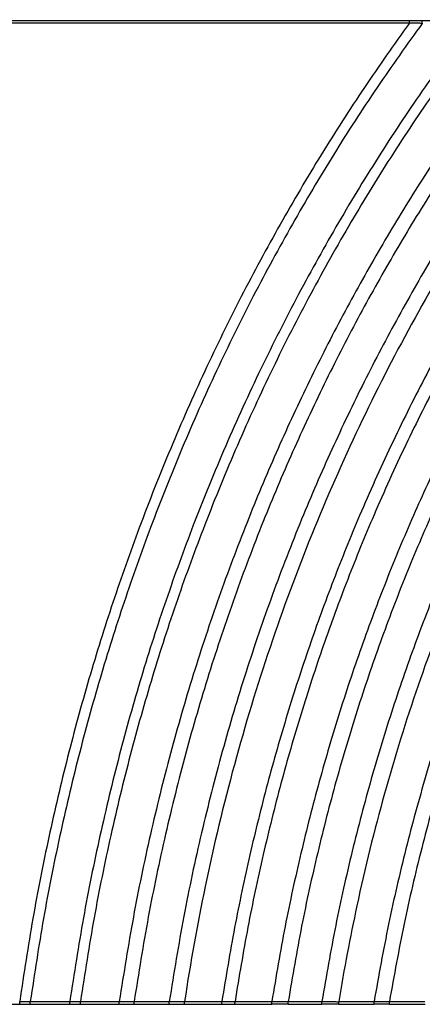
# Model space of a CAD drawing. Header units: millimetres. Extents: x 60 to 2975, y 116 to 1565.
# Tile 2 of 40: x 359 to 507, y 116 to 478. Entities that reach past the tile are written whole.
import ezdxf

# ---------------------------------------------------------------- set-up
doc = ezdxf.new("R2010")
doc.units = ezdxf.units.MM
doc.layers.add('FORMAT', color=7, linetype='Continuous')
doc.styles.add('SLDTEXTSTYLE0', font='TXT', dxfattribs={"width": 0.605})
doc.dimstyles.new('SLDDIMSTYLE1', dxfattribs={"dimtxt": 3.081982, "dimasz": 2, "dimexe": 0, "dimexo": 0.0625, "dimgap": 0.770496, "dimtad": 1, "dimrnd": 1e-09, "dimzin": 12, "dimdsep": 46, "dimtxsty": 'SLDTEXTSTYLE0', "dimsah": 1, "dimcen": 0.09, "dimadec": 0, "dimazin": 3, "dimtfac": 1, "dimtofl": 0, "dimtmove": 0, "dimatfit": 3, "dimfxl": 1, "dimfrac": 2, "dimtolj": 1, "dimtzin": 12, "dimarcsym": 0})

# ---------------------------------------------------------------- blocks, each defined once
blk = doc.blocks.new('_D_5')
at = {"layer": 'FORMAT'}
for p, q in [((140.07, 477.76), (140.07, 690.93)), ((140.07, 689.94), (2000.07, 689.94)), ((2000.07, 477.76), (2000.07, 690.93))]:
    blk.add_line(p, q, dxfattribs=at)
for points in [[(140.07, 689.94), (142.07, 689.44), (142.07, 690.44)], [(2000.07, 689.94), (1998.07, 690.44), (1998.07, 689.44)]]:
    blk.add_solid(points, dxfattribs=at)
at = {"layer": 'FORMAT', "insert": (1065.37, 694.03), "char_height": 3.175, "attachment_point": 1, "style": 'SLDTEXTSTYLE0'}
blk.add_mtext('1860', dxfattribs=at)

msp = doc.modelspace()

# ---------------------------------------------------------------- linework, layer by layer
at = {"color": 7, "linetype": 'Continuous', "lineweight": 25}
for p, q in [((140.07, 477.731), (502.383, 477.731)), ((502.322, 476.765), (140.07, 476.765)), ((507.046, 477.731), (525.125, 477.731)), ((140.07, 115.91), (359.121, 115.91)), ((362.946, 115.91), (377.552, 115.91)), ((362.982, 116.895), (362.983, 116.91)), ((362.983, 116.91), (377.511, 116.91)), ((377.511, 116.91), (377.512, 116.924)), ((381.381, 115.91), (395.735, 115.91)), ((381.422, 116.892), (381.423, 116.91)), ((381.423, 116.91), (395.697, 116.91)), ((395.697, 116.91), (395.698, 116.923)), ((401.119, 115.91), (414.111, 115.91)), ((401.157, 116.893), (401.158, 116.91)), ((401.158, 116.91), (414.069, 116.91)), ((414.069, 116.91), (414.07, 116.925)), ((419.646, 115.91), (433.464, 115.91)), ((419.688, 116.891), (419.689, 116.91)), ((419.689, 116.91), (433.416, 116.91)), ((433.416, 116.91), (433.417, 116.928)), ((438.184, 115.91), (451.825, 115.91)), ((438.232, 116.887), (438.234, 116.91)), ((438.234, 116.91), (451.778, 116.91)), ((451.778, 116.91), (451.779, 116.928)), ((457.749, 115.91), (470.214, 115.91)), ((457.796, 116.888), (457.798, 116.91)), ((457.798, 116.91), (470.164, 116.91)), ((470.164, 116.91), (470.166, 116.929)), ((476.34, 115.91), (489.431, 115.91)), ((476.39, 116.885), (476.392, 116.91)), ((476.392, 116.91), (489.374, 116.91)), ((489.374, 116.91), (489.376, 116.932)), ((494.948, 115.91), (508.092, 115.91)), ((495.005, 116.881), (495.007, 116.91)), ((495.007, 116.91), (508.035, 116.91))]:
    msp.add_line(p, q, dxfattribs=at)
at = {"color": 7, "linetype": 'Continuous', "lineweight": 25, "flags": 128}
msp.add_lwpolyline([(502.363, 476.821), (502.363, 476.821), (502.343, 476.822)], dxfattribs=at)
at = {"color": 7, "linetype": 'Continuous', "lineweight": 25}
for points, knots in [([(502.322, 476.765), (496.748, 468.909), (485.515, 453.08), (469.718, 428.359), (454.601, 402.724), (440.305, 376.143), (426.865, 348.66), (414.344, 320.299), (403.119, 291.919), (393.139, 263.614), (384.347, 235.467), (376.484, 206.688), (369.612, 177.3), (363.665, 147.347), (360.618, 127.103), (359.086, 116.922)], [0, 0, 0, 0, 0.0738642, 0.1488428, 0.2249155, 0.3020592, 0.3802553, 0.4594918, 0.5397634, 0.6142563, 0.689624, 0.7658723, 0.8430094, 0.9210476, 1, 1, 1, 1]), ([(507.064, 476.705), (501.462, 468.871), (490.173, 453.082), (474.293, 428.411), (459.093, 402.817), (444.714, 376.266), (431.194, 348.802), (418.597, 320.451), (407.302, 292.071), (397.258, 263.757), (388.409, 235.593), (380.494, 206.789), (373.577, 177.37), (367.591, 147.379), (364.525, 127.106), (362.983, 116.91)], [0, 0, 0, 0, 0.0737962, 0.1487193, 0.2247488, 0.3018617, 0.3800387, 0.4592675, 0.5395427, 0.6140486, 0.6894387, 0.7657188, 0.8428973, 0.9209867, 1, 1, 1, 1]), ([(525.055, 476.765), (519.34, 469.009), (507.818, 453.374), (491.598, 428.89), (476.057, 403.443), (461.343, 376.994), (447.496, 349.592), (434.584, 321.26), (423, 292.859), (412.694, 264.491), (403.611, 236.241), (395.485, 207.321), (388.383, 177.756), (382.238, 147.59), (379.094, 127.188), (377.512, 116.924)], [0, 0, 0, 0, 0.0735243, 0.1482254, 0.224082, 0.3010712, 0.3791721, 0.4583708, 0.5386606, 0.6132186, 0.6886981, 0.7651055, 0.8424495, 0.9207433, 1, 1, 1, 1]), ([(529.87, 476.695), (524.126, 468.963), (512.544, 453.372), (496.236, 428.944), (480.606, 403.542), (465.806, 377.127), (451.873, 349.746), (438.878, 321.425), (427.22, 293.025), (416.844, 264.646), (407.699, 236.379), (399.518, 207.432), (392.367, 177.833), (386.181, 147.625), (383.016, 127.19), (381.423, 116.91)], [0, 0, 0, 0, 0.0734496, 0.1480898, 0.2238987, 0.3008538, 0.3789337, 0.458124, 0.5384177, 0.6129902, 0.6884943, 0.7649366, 0.8423261, 0.9206762, 1, 1, 1, 1]), ([(547.803, 476.765), (542.67, 470.088), (532.326, 456.636), (517.625, 435.622), (503.426, 413.825), (489.846, 391.208), (476.911, 367.805), (464.671, 343.633), (453.171, 318.713), (442.279, 292.654), (432.086, 265.447), (422.691, 237.086), (414.284, 208.012), (406.936, 178.252), (400.58, 147.854), (397.333, 127.278), (395.698, 116.923)], [0, 0, 0, 0, 0.0639426, 0.1288411, 0.1946785, 0.2614411, 0.3291126, 0.3976793, 0.4671322, 0.5374666, 0.612095, 0.6876953, 0.7642747, 0.8418425, 0.9204132, 1, 1, 1, 1]), ([(554.65, 476.699), (549.478, 470.054), (539.056, 456.662), (524.238, 435.725), (509.921, 413.992), (496.223, 391.426), (483.172, 368.06), (470.819, 343.911), (459.209, 319.001), (448.21, 292.938), (437.915, 265.714), (428.425, 237.322), (419.932, 208.204), (412.509, 178.387), (406.088, 147.92), (402.809, 127.291), (401.158, 116.91)], [0, 0, 0, 0, 0.0638396, 0.1286518, 0.1944188, 0.2611267, 0.3287596, 0.3973031, 0.4667477, 0.5370887, 0.6117395, 0.6873781, 0.7640119, 0.8416506, 0.9203088, 1, 1, 1, 1]), ([(571.142, 476.765), (565.871, 470.195), (555.246, 456.952), (540.129, 436.201), (525.509, 414.622), (511.508, 392.173), (498.157, 368.889), (485.51, 344.787), (473.615, 319.89), (462.341, 293.805), (451.782, 266.522), (442.045, 238.037), (433.329, 208.791), (425.711, 178.812), (419.123, 148.153), (415.762, 127.381), (414.07, 116.925)], [0, 0, 0, 0, 0.0635774, 0.1281704, 0.1937589, 0.260328, 0.3278627, 0.3963473, 0.4657712, 0.536129, 0.6108368, 0.6865727, 0.7633448, 0.8411634, 0.9200437, 1, 1, 1, 1]), ([(578.3, 476.691), (575.681, 473.539), (556.673, 450.242), (523.127, 403.206), (482.583, 329.559), (449.613, 248.3), (429.925, 176.122), (421.845, 131.197), (419.689, 116.91)], [0.9078831, 0.9078831, 0.9078831, 0.9078831, 0.910714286, 0.928571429, 0.946428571, 0.964285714, 0.982142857, 0.990306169, 0.990306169, 0.990306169, 0.990306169]), ([(596.161, 476.765), (590.738, 470.321), (579.8, 457.323), (564.214, 436.883), (549.118, 415.56), (534.638, 393.311), (520.813, 370.168), (507.7, 346.15), (495.353, 321.28), (484.225, 296.473), (474.256, 271.832), (465.379, 247.446), (457.276, 222.452), (449.972, 196.873), (443.525, 170.726), (437.877, 144.049), (434.91, 126.005), (433.417, 116.928)], [0, 0, 0, 0, 0.0631458, 0.1273798, 0.1926763, 0.259018, 0.3263909, 0.3947783, 0.4641677, 0.5345524, 0.5986018, 0.663454, 0.7291147, 0.79559, 0.8628888, 0.9310226, 1, 1, 1, 1]), ([(602.395, 476.675), (596.935, 470.266), (585.92, 457.334), (570.219, 436.979), (555.006, 415.728), (540.407, 393.535), (526.463, 370.434), (513.234, 346.443), (500.773, 321.585), (489.54, 296.776), (479.475, 272.121), (470.511, 247.71), (462.327, 222.68), (454.951, 197.053), (448.439, 170.85), (442.735, 144.106), (439.741, 126.013), (438.234, 116.91)], [0, 0, 0, 0, 0.0630323, 0.1271723, 0.1923926, 0.258675, 0.3260055, 0.3943676, 0.4637481, 0.5341399, 0.5982093, 0.6630942, 0.7288004, 0.7953343, 0.8627047, 0.9309238, 1, 1, 1, 1]), ([(620.393, 476.765), (615.396, 471.122), (605.319, 459.742), (590.854, 441.871), (576.763, 423.24), (563.147, 403.813), (550.115, 383.737), (537.704, 363.035), (525.939, 341.737), (514.788, 319.737), (504.218, 296.894), (494.286, 273.214), (485.047, 248.705), (476.61, 223.543), (469.005, 197.751), (462.291, 171.349), (456.412, 144.378), (453.33, 126.117), (451.779, 116.928)], [0, 0, 0, 0, 0.0561068, 0.1131575, 0.1711243, 0.22999, 0.2897428, 0.3492826, 0.409657, 0.4708571, 0.532878, 0.5970088, 0.6619938, 0.7278392, 0.7945521, 0.8621418, 0.9306213, 1, 1, 1, 1]), ([(628.372, 476.676), (623.332, 471.076), (613.164, 459.78), (598.559, 442.019), (584.325, 423.482), (570.563, 404.133), (557.386, 384.117), (544.83, 363.459), (532.923, 342.188), (521.634, 320.198), (510.93, 297.349), (500.868, 273.648), (491.508, 249.101), (482.957, 223.885), (475.25, 198.024), (468.446, 171.539), (462.489, 144.47), (459.368, 126.137), (457.798, 116.91)], [0, 0, 0, 0, 0.0559586, 0.1128859, 0.1707506, 0.2295339, 0.2892231, 0.3487191, 0.4090683, 0.4702611, 0.5322923, 0.5964517, 0.6614834, 0.7273933, 0.7941893, 0.8618808, 0.9304811, 1, 1, 1, 1]), ([(645.206, 476.765), (640.067, 471.258), (629.695, 460.142), (614.777, 442.618), (600.217, 424.283), (586.123, 405.096), (572.613, 385.204), (559.728, 364.632), (547.498, 343.408), (535.893, 321.428), (524.881, 298.553), (514.524, 274.787), (504.885, 250.139), (496.076, 224.786), (488.134, 198.753), (481.124, 172.061), (474.99, 144.754), (471.781, 126.247), (470.166, 116.929)], [0, 0, 0, 0, 0.0556228, 0.1122716, 0.1699077, 0.2285072, 0.2880551, 0.3474535, 0.4077464, 0.4689234, 0.5309785, 0.5952024, 0.660339, 0.7263942, 0.7933765, 0.861296, 0.9301669, 1, 1, 1, 1]), ([(653.659, 476.667), (640.887, 463.506), (612.841, 432.004), (572.602, 376.229), (534.988, 308.825), (504.185, 234.214), (485.93, 168.936), (478.33, 128.784), (476.392, 116.91)], [0.896336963, 0.896336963, 0.896336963, 0.896336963, 0.910714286, 0.928571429, 0.946428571, 0.964285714, 0.982142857, 0.989504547, 0.989504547, 0.989504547, 0.989504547]), ([(671.825, 476.765), (666.53, 471.419), (655.833, 460.619), (640.413, 443.509), (625.321, 425.53), (610.682, 406.63), (596.623, 386.961), (583.19, 366.545), (570.421, 345.412), (558.288, 323.459), (546.76, 300.547), (535.906, 276.679), (525.796, 251.865), (516.551, 226.283), (508.214, 199.961), (500.857, 172.92), (494.422, 145.209), (491.066, 126.404), (489.376, 116.932)], [0, 0, 0, 0, 0.0550317, 0.1111928, 0.1684341, 0.2267185, 0.2860255, 0.345257, 0.405454, 0.4666051, 0.5287024, 0.5930392, 0.6583583, 0.7246653, 0.7919703, 0.8602843, 0.9296232, 1, 1, 1, 1]), ([(679.67, 476.65), (674.331, 471.357), (663.54, 460.658), (647.976, 443.682), (632.729, 425.818), (617.928, 407.015), (603.706, 387.42), (590.109, 367.059), (577.179, 345.96), (564.886, 324.022), (553.202, 301.104), (542.198, 277.211), (531.945, 252.351), (522.567, 226.704), (514.11, 200.297), (506.647, 173.154), (500.121, 145.322), (496.72, 126.428), (495.007, 116.91)], [0, 0, 0, 0, 0.054843, 0.1108487, 0.1679652, 0.226151, 0.285383, 0.3445626, 0.4047297, 0.4658729, 0.5279838, 0.5923564, 0.6577333, 0.72412, 0.7915268, 0.8599653, 0.9294518, 1, 1, 1, 1]), ([(502.343, 476.822), (502.341, 476.81), (502.339, 476.79), (502.327, 476.773), (502.322, 476.765)], [0, 0, 0, 0, 0.5431533, 1, 1, 1, 1]), ([(502.343, 476.822), (502.345, 476.933), (502.349, 477.156), (502.36, 477.445), (502.371, 477.633), (502.379, 477.707), (502.383, 477.729), (502.383, 477.731)], [0, 0, 0, 0, 0.2691561, 0.5382875, 0.8076055, 0.9824742, 1, 1, 1, 1]), ([(507.064, 476.705), (507.064, 476.705), (506.907, 476.705), (506.173, 476.711), (504.723, 476.738), (503.309, 476.763), (502.482, 476.821), (502.363, 476.821), (502.363, 476.821)], [0, 0, 0, 0, 0.0000127, 0.0999962, 0.4697139, 0.9239429, 0.9999873, 1, 1, 1, 1]), ([(502.383, 477.731), (502.517, 477.728), (503.338, 477.711), (504.723, 477.7), (506.144, 477.712), (506.874, 477.727), (507.046, 477.731)], [0, 0, 0, 0, 0.0868233, 0.5289909, 0.8892233, 1, 1, 1, 1]), ([(507.085, 476.765), (507.084, 476.877), (507.081, 477.102), (507.071, 477.401), (507.059, 477.615), (507.05, 477.702), (507.046, 477.729), (507.046, 477.731)], [0, 0, 0, 0, 0.257449, 0.5148934, 0.7724778, 0.9829487, 1, 1, 1, 1]), ([(507.085, 476.765), (507.084, 476.753), (507.082, 476.732), (507.07, 476.714), (507.064, 476.705)], [0, 0, 0, 0, 0.5215592, 1, 1, 1, 1]), ([(359.121, 115.922), (359.117, 115.921), (359.108, 115.92), (359.096, 116.049), (359.086, 116.273), (359.082, 116.573), (359.084, 116.798), (359.085, 116.91)], [0, 0, 0, 0, 0.1502127, 0.3628212, 0.5752341, 0.7876188, 1, 1, 1, 1]), ([(359.086, 116.922), (359.086, 116.922), (359.256, 116.922), (359.874, 116.893), (360.801, 116.886), (361.897, 116.877), (362.663, 116.895), (362.981, 116.895), (362.981, 116.895)], [0, 0, 0, 0, 0.0000171, 0.1462957, 0.4488701, 0.7272659, 0.9999829, 1, 1, 1, 1]), ([(359.121, 115.914), (359.649, 115.901), (360.923, 115.869), (362.198, 115.897), (362.945, 115.914)], [0, 0, 0, 0, 0.41459662, 1, 1, 1, 1]), ([(362.945, 115.923), (362.949, 115.921), (362.958, 115.918), (362.97, 116.041), (362.98, 116.261), (362.984, 116.559), (362.983, 116.783), (362.982, 116.895)], [0, 0, 0, 0, 0.1408711, 0.3558227, 0.5705769, 0.7852936, 1, 1, 1, 1]), ([(362.981, 116.895), (362.981, 116.895), (362.981, 116.895), (362.981, 116.895), (362.982, 116.895)], [0, 0, 0, 0, 0.0524403, 1, 1, 1, 1]), ([(377.553, 115.922), (377.548, 115.921), (377.538, 115.92), (377.524, 116.049), (377.513, 116.273), (377.508, 116.573), (377.51, 116.798), (377.511, 116.91)], [0, 0, 0, 0, 0.15159341, 0.36389347, 0.57595613, 0.787979, 1, 1, 1, 1]), ([(377.512, 116.924), (377.512, 116.924), (377.682, 116.924), (378.3, 116.891), (379.234, 116.883), (380.336, 116.872), (381.105, 116.892), (381.421, 116.892), (381.421, 116.892)], [0, 0, 0, 0, 0.000017, 0.1456044, 0.4475763, 0.7298233, 0.999983, 1, 1, 1, 1]), ([(377.553, 115.915), (378.088, 115.9), (379.363, 115.864), (380.64, 115.894), (381.381, 115.912)], [0, 0, 0, 0, 0.4201839, 1, 1, 1, 1]), ([(381.381, 115.923), (381.385, 115.922), (381.395, 115.918), (381.409, 116.04), (381.42, 116.259), (381.425, 116.556), (381.423, 116.78), (381.422, 116.892)], [0, 0, 0, 0, 0.1365085, 0.3525954, 0.5684377, 0.7842142, 1, 1, 1, 1]), ([(381.421, 116.892), (381.421, 116.892), (381.421, 116.892), (381.422, 116.892), (381.422, 116.892)], [0, 0, 0, 0, 0.04141194, 1, 1, 1, 1]), ([(395.736, 115.921), (395.732, 115.921), (395.722, 115.92), (395.709, 116.049), (395.699, 116.273), (395.694, 116.573), (395.696, 116.798), (395.697, 116.91)], [0, 0, 0, 0, 0.1547675, 0.366241, 0.5775161, 0.7887585, 1, 1, 1, 1]), ([(395.698, 116.923), (395.698, 116.923), (396.017, 116.923), (396.913, 116.882), (398.226, 116.874), (399.672, 116.864), (400.72, 116.893), (401.156, 116.893), (401.156, 116.893)], [0, 0, 0, 0, 0.00001219, 0.19581542, 0.46168846, 0.73286609, 0.99998781, 1, 1, 1, 1]), ([(395.736, 115.916), (396.292, 115.901), (397.737, 115.862), (399.543, 115.869), (400.775, 115.903), (401.119, 115.913)], [0, 0, 0, 0, 0.3109127, 0.80777, 1, 1, 1, 1]), ([(401.119, 115.923), (401.122, 115.921), (401.132, 115.918), (401.145, 116.04), (401.155, 116.26), (401.16, 116.557), (401.158, 116.781), (401.157, 116.893)], [0, 0, 0, 0, 0.1392761, 0.3546491, 0.569787, 0.7848964, 1, 1, 1, 1]), ([(401.156, 116.893), (401.156, 116.893), (401.156, 116.893), (401.157, 116.893), (401.157, 116.893)], [0, 0, 0, 0, 0.0432968, 1, 1, 1, 1]), ([(414.112, 115.921), (414.107, 115.921), (414.096, 115.92), (414.082, 116.049), (414.071, 116.273), (414.066, 116.573), (414.068, 116.798), (414.069, 116.91)], [0, 0, 0, 0, 0.1530107, 0.3649743, 0.5766707, 0.7883366, 1, 1, 1, 1]), ([(414.07, 116.925), (414.07, 116.925), (414.41, 116.925), (415.331, 116.878), (416.686, 116.869), (418.163, 116.858), (419.241, 116.891), (419.686, 116.891), (419.686, 116.891)], [0, 0, 0, 0, 0.0000118, 0.202345, 0.4617672, 0.7343442, 0.9999882, 1, 1, 1, 1]), ([(414.112, 115.915), (414.596, 115.901), (415.94, 115.86), (417.798, 115.861), (419.152, 115.9), (419.646, 115.915)], [0, 0, 0, 0, 0.2638479, 0.7311488, 1, 1, 1, 1]), ([(419.645, 115.923), (419.65, 115.921), (419.66, 115.917), (419.674, 116.039), (419.685, 116.259), (419.691, 116.555), (419.689, 116.779), (419.688, 116.891)], [0, 0, 0, 0, 0.14219996, 0.3568723, 0.57127693, 0.78563439, 1, 1, 1, 1]), ([(419.686, 116.891), (419.686, 116.891), (419.687, 116.891), (419.687, 116.891), (419.688, 116.891)], [0, 0, 0, 0, 0.03826158, 1, 1, 1, 1]), ([(433.466, 115.921), (433.46, 115.921), (433.447, 115.92), (433.431, 116.049), (433.418, 116.274), (433.412, 116.573), (433.414, 116.798), (433.416, 116.91)], [0, 0, 0, 0, 0.1545405, 0.3661802, 0.5774984, 0.7887484, 1, 1, 1, 1]), ([(433.417, 116.928), (433.417, 116.928), (433.636, 116.928), (434.406, 116.881), (435.566, 116.87), (436.914, 116.857), (437.849, 116.887), (438.23, 116.887), (438.23, 116.887)], [0, 0, 0, 0, 0.0000138, 0.1518329, 0.4540031, 0.7350198, 0.9999862, 1, 1, 1, 1]), ([(433.465, 115.916), (434.07, 115.891), (434.743, 115.863), (435.42, 115.871), (435.488, 115.872)], [0, 0, 0, 0, 0.898469, 1, 1, 1, 1]), ([(435.488, 115.872), (436.229, 115.872), (437.132, 115.872), (438.024, 115.905), (438.184, 115.911)], [0, 0, 0, 0, 0.8201958, 1, 1, 1, 1]), ([(438.184, 115.923), (438.188, 115.922), (438.2, 115.918), (438.216, 116.038), (438.229, 116.256), (438.235, 116.552), (438.233, 116.775), (438.232, 116.887)], [0, 0, 0, 0, 0.1322054, 0.3494676, 0.5663542, 0.7831746, 1, 1, 1, 1]), ([(438.23, 116.887), (438.23, 116.887), (438.23, 116.887), (438.23, 116.887), (438.231, 116.887), (438.232, 116.887), (438.232, 116.887)], [-0.0000000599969, -0.0000000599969, -0.0000000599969, -0.0000000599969, 0, 0, 0, 0.0000018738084, 0.0000018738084, 0.0000018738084, 0.0000018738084]), ([(451.825, 115.922), (451.82, 115.922), (451.808, 115.922), (451.793, 116.05), (451.78, 116.274), (451.774, 116.573), (451.777, 116.798), (451.778, 116.91)], [0, 0, 0, 0, 0.1429979, 0.3575262, 0.5717219, 0.7858626, 1, 1, 1, 1]), ([(451.779, 116.928), (451.78, 116.928), (452.065, 116.928), (453.047, 116.872), (454.499, 116.861), (456.169, 116.848), (457.32, 116.887), (457.794, 116.887), (457.794, 116.887)], [0, 0, 0, 0, 0.00001105, 0.15886791, 0.46239672, 0.73623826, 0.99998895, 1, 1, 1, 1]), ([(451.842, 115.944), (451.841, 115.942), (451.838, 115.93), (451.835, 115.923), (451.832, 115.916)], [0, 0, 0, 0, 0.1171104, 1, 1, 1, 1]), ([(457.733, 115.944), (457.73, 115.944), (457.205, 115.925), (456.152, 115.899), (454.512, 115.888), (453.072, 115.905), (452.167, 115.934), (451.842, 115.944)], [0, 0, 0, 0, 0.001303, 0.269125, 0.5369438, 0.8337306, 1, 1, 1, 1]), ([(457.733, 115.944), (457.733, 115.942), (457.736, 115.932), (457.746, 115.903), (457.762, 115.911), (457.781, 116.035), (457.793, 116.257), (457.799, 116.552), (457.797, 116.776), (457.796, 116.888)], [0, 0, 0, 0, 0.00971276, 0.07009837, 0.25657753, 0.44268869, 0.62849499, 0.81424675, 1, 1, 1, 1]), ([(457.794, 116.887), (457.794, 116.887), (457.795, 116.888), (457.796, 116.888), (457.796, 116.888)], [0, 0, 0, 0, 0.0309586, 1, 1, 1, 1]), ([(470.214, 115.922), (470.209, 115.922), (470.197, 115.922), (470.18, 116.05), (470.167, 116.274), (470.16, 116.573), (470.163, 116.798), (470.164, 116.91)], [0, 0, 0, 0, 0.1432753, 0.3577717, 0.5718918, 0.7859445, 1, 1, 1, 1]), ([(470.166, 116.929), (470.166, 116.929), (470.462, 116.929), (471.477, 116.87), (472.985, 116.837), (474.704, 116.899), (475.911, 116.766), (476.388, 116.885), (476.388, 116.885)], [0, 0, 0, 0, 0.0000107, 0.159379, 0.4626344, 0.7373138, 0.9999891, 1, 1, 1, 1]), ([(470.232, 115.944), (470.232, 115.942), (470.229, 115.93), (470.225, 115.923), (470.222, 115.916)], [0, 0, 0, 0, 0.1128609, 1, 1, 1, 1]), ([(476.322, 115.944), (475.78, 115.927), (474.694, 115.893), (472.996, 115.882), (471.506, 115.901), (470.57, 115.932), (470.232, 115.944)], [0, 0, 0, 0, 0.2682667, 0.53669, 0.8329729, 1, 1, 1, 1]), ([(476.322, 115.944), (476.323, 115.942), (476.325, 115.932), (476.328, 115.925), (476.331, 115.919)], [0, 0, 0, 0, 0.1362276, 1, 1, 1, 1]), ([(476.34, 115.923), (476.344, 115.922), (476.357, 115.918), (476.373, 116.037), (476.387, 116.254), (476.393, 116.55), (476.391, 116.773), (476.39, 116.885)], [0, 0, 0, 0, 0.1295334, 0.3474828, 0.5650412, 0.7825212, 1, 1, 1, 1]), ([(476.388, 116.885), (476.388, 116.885), (476.389, 116.885), (476.389, 116.885), (476.39, 116.885)], [0, 0, 0, 0, 0.0267615, 1, 1, 1, 1]), ([(489.431, 115.922), (489.425, 115.922), (489.41, 115.922), (489.391, 116.05), (489.376, 116.274), (489.369, 116.574), (489.372, 116.798), (489.374, 116.91)], [0, 0, 0, 0, 0.1439374, 0.3583682, 0.5722937, 0.7861443, 1, 1, 1, 1]), ([(489.376, 116.932), (489.376, 116.932), (489.638, 116.932), (490.542, 116.868), (491.907, 116.854), (493.479, 116.838), (494.562, 116.881), (495.002, 116.881), (495.002, 116.881)], [0, 0, 0, 0, 0.0000118, 0.1555042, 0.4572824, 0.7385309, 0.9999882, 1, 1, 1, 1]), ([(489.452, 115.944), (489.451, 115.943), (489.447, 115.93), (489.443, 115.923), (489.439, 115.916)], [0, 0, 0, 0, 0.1051631, 1, 1, 1, 1]), ([(494.928, 115.944), (494.44, 115.926), (493.455, 115.891), (491.923, 115.88), (490.582, 115.9), (489.751, 115.932), (489.452, 115.944)], [0, 0, 0, 0, 0.2686022, 0.5417587, 0.8347254, 1, 1, 1, 1]), ([(494.928, 115.944), (494.928, 115.943), (494.931, 115.932), (494.935, 115.926), (494.937, 115.92)], [0, 0, 0, 0, 0.13153744, 1, 1, 1, 1]), ([(494.948, 115.924), (494.953, 115.922), (494.967, 115.917), (494.985, 116.035), (495.001, 116.251), (495.009, 116.546), (495.006, 116.769), (495.005, 116.881)], [0, 0, 0, 0, 0.1276789, 0.3462014, 0.5642031, 0.7820902, 1, 1, 1, 1]), ([(495.002, 116.881), (495.002, 116.881), (495.003, 116.881), (495.004, 116.881), (495.005, 116.881)], [0, 0, 0, 0, 0.0214661, 1, 1, 1, 1])]:
    msp.add_open_spline(points, degree=3, knots=knots, dxfattribs=at)

# ---------------------------------------------------------------- dimensions: what is measured, and where the dimension line sits
at = {"layer": 'FORMAT'}
dim = msp.add_linear_dim(base=(2000.07, 689.939), p1=(140.07, 476.765), p2=(2000.07, 476.765), dimstyle='SLDDIMSTYLE1', dxfattribs=at)
dim.commit()
dim.dimension.update_dxf_attribs({"geometry": '_D_5', "text_midpoint": (1070.07, 689.939), "dimtype": 160})

doc.saveas('drawing.dxf')
